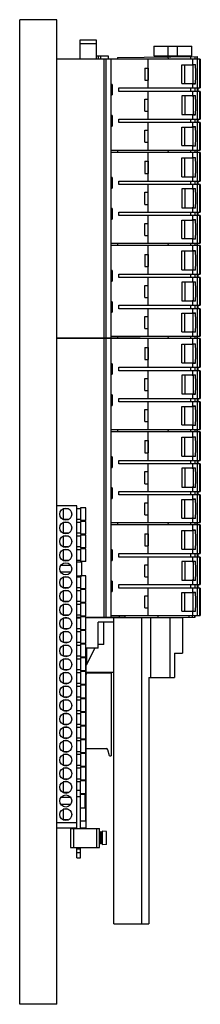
# Model space of a CAD drawing. Header units: millimetres. Extents: x 195 to 299, y 55 to 626.
import ezdxf

# ---------------------------------------------------------------- set-up
doc = ezdxf.new("R2010")
doc.units = ezdxf.units.MM
doc.header["$LTSCALE"] = 44.328492
doc.layers.get('0').update_dxf_attribs({"linetype": 'CONTINUOUS'})

msp = doc.modelspace()

# ---------------------------------------------------------------- linework, layer by layer
at = {"color": 7, "linetype": 'Continuous'}
for p, q in [((194.76, 55.35), (194.76, 626.35)), ((216.36, 626.35), (194.76, 626.35)), ((216.36, 55.35), (216.36, 626.35)), ((229.61, 614.52), (229.61, 603.65)), ((239.36, 614.52), (229.61, 614.52)), ((239.36, 612.38), (229.61, 612.38)), ((239.36, 603.65), (239.36, 614.52)), ((272.44, 610.91), (272.44, 605.31)), ((272.44, 610.91), (294.44, 610.91)), ((272.44, 605.31), (294.44, 605.31)), ((280.69, 610.91), (280.69, 605.31)), ((281.66, 605.31), (281.66, 604.78)), ((285.26, 605.31), (285.26, 604.81)), ((286.19, 605.31), (286.19, 610.91)), ((294.44, 605.31), (294.44, 610.91)), ((216.36, 603.65), (251.36, 603.65)), ((246.21, 605.15), (239.36, 605.15)), ((240.22, 605.15), (240.22, 603.65)), ((241.61, 605.15), (241.61, 603.65)), ((243.79, 441.85), (243.79, 603.65)), ((244.83, 441.85), (244.83, 603.65)), ((246.21, 603.65), (246.21, 605.15)), ((247.82, 441.85), (247.82, 603.65)), ((299.42, 603.4), (247.82, 603.4)), ((251.36, 604.52), (297.77, 604.92)), ((251.36, 604.52), (251.36, 603.4)), ((269.28, 586.75), (269.28, 603.4)), ((280.7, 604.77), (280.71, 603.4)), ((288.8, 589.27), (288.8, 600.22)), ((288.8, 600.22), (295.29, 600.22)), ((290.5, 589.27), (290.5, 600.22)), ((293.98, 603.4), (293.96, 604.89)), ((294.64, 600.39), (294.64, 600.24)), ((295.19, 600.39), (294.64, 600.39)), ((294.64, 600.24), (295.19, 600.24)), ((295.19, 600.39), (295.19, 603.4)), ((295.19, 600.39), (296.64, 600.4)), ((295.29, 589.27), (295.29, 600.22)), ((296.64, 600.23), (295.3, 600.24)), ((296.18, 604.91), (296.19, 603.4)), ((296.64, 600.23), (296.64, 600.4)), ((297.58, 603.4), (297.57, 604.92)), ((297.63, 603.4), (297.63, 586.75)), ((297.79, 603.4), (297.77, 604.92)), ((299.17, 586.75), (299.17, 603.4)), ((299.42, 603.4), (299.42, 586.75)), ((267.24, 598.25), (267.24, 591.25)), ((267.24, 598.25), (269.24, 598.25)), ((269.24, 598.25), (269.24, 591.25)), ((248.36, 588.85), (247.82, 588.85)), ((248.36, 588.85), (248.36, 582.7)), ((267.24, 591.25), (269.24, 591.25)), ((288.8, 589.27), (295.29, 589.27)), ((294.64, 589.25), (294.64, 589.1)), ((294.64, 589.25), (296.63, 589.25)), ((294.64, 589.1), (295.19, 589.1)), ((295.19, 589.25), (295.19, 589.27)), ((295.19, 586.75), (295.19, 589.1)), ((296.64, 589.09), (295.19, 589.1)), ((296.64, 589.09), (296.64, 589.25)), ((247.82, 582.7), (248.36, 582.7)), ((252.2, 584.75), (252.2, 586.75)), ((252.2, 586.75), (299.42, 586.75)), ((299.42, 584.75), (252.2, 584.75)), ((269.28, 568.75), (269.28, 584.75)), ((293.97, 584.75), (293.97, 586.75)), ((295.19, 582.39), (295.19, 584.75)), ((296.18, 586.75), (296.18, 584.75)), ((297.63, 584.75), (297.63, 568.75)), ((297.72, 584.75), (297.72, 586.75)), ((297.92, 586.75), (297.92, 584.75)), ((299.17, 568.75), (299.17, 584.75)), ((299.42, 584.75), (299.42, 568.75)), ((267.24, 573.25), (267.24, 580.25)), ((267.24, 580.25), (269.24, 580.25)), ((269.24, 573.25), (269.24, 580.25)), ((288.81, 582.2), (288.81, 571.3)), ((295.29, 582.2), (288.81, 582.2)), ((290.5, 582.2), (290.5, 571.3)), ((294.64, 582.39), (294.64, 582.24)), ((295.19, 582.39), (294.64, 582.39)), ((294.64, 582.24), (295.19, 582.24)), ((295.19, 582.39), (296.64, 582.4)), ((295.19, 582.2), (295.19, 582.24)), ((295.29, 582.2), (295.29, 571.3)), ((296.64, 582.23), (295.3, 582.24)), ((296.64, 582.23), (296.64, 582.4)), ((296.64, 582.23), (296.64, 582.4)), ((267.24, 573.25), (269.24, 573.25)), ((288.81, 571.3), (295.29, 571.3)), ((294.64, 571.25), (294.64, 571.1)), ((295.19, 571.25), (294.64, 571.25)), ((294.64, 571.1), (295.19, 571.1)), ((295.19, 571.25), (295.19, 571.3)), ((295.19, 568.75), (295.19, 571.1)), ((296.64, 571.09), (295.19, 571.1)), ((295.3, 571.26), (296.64, 571.27)), ((296.64, 571.09), (296.64, 571.27)), ((248.36, 570.82), (247.82, 570.82)), ((248.36, 570.82), (248.36, 564.7)), ((252.2, 566.75), (252.2, 568.75)), ((252.2, 568.75), (299.42, 568.75)), ((299.42, 566.75), (252.2, 566.75)), ((269.28, 550.75), (269.28, 566.75)), ((293.97, 566.75), (293.97, 568.75)), ((295.19, 564.39), (295.19, 566.75)), ((296.18, 568.75), (296.18, 566.75)), ((297.63, 566.75), (297.63, 550.75)), ((297.72, 566.75), (297.72, 568.75)), ((297.92, 568.75), (297.92, 566.75)), ((299.17, 550.75), (299.17, 566.75)), ((299.42, 566.75), (299.42, 550.75)), ((247.82, 564.7), (248.36, 564.7)), ((267.24, 555.25), (267.24, 562.25)), ((267.24, 562.25), (269.24, 562.25)), ((269.24, 555.25), (269.24, 562.25)), ((288.81, 553.37), (288.81, 564.12)), ((288.81, 564.12), (295.29, 564.12)), ((290.5, 553.37), (290.5, 564.12)), ((294.64, 564.39), (294.64, 564.24)), ((295.19, 564.39), (294.64, 564.39)), ((294.64, 564.24), (296.64, 564.24)), ((295.19, 564.39), (296.64, 564.4)), ((295.19, 564.12), (295.19, 564.24)), ((295.29, 553.37), (295.29, 564.12)), ((296.64, 564.24), (296.64, 564.4)), ((267.24, 555.25), (269.24, 555.25)), ((247.82, 550.75), (299.42, 550.75)), ((299.42, 549.4), (247.82, 549.4)), ((251.36, 550.52), (277.84, 550.75)), ((251.36, 550.52), (251.36, 549.4)), ((252.57, 550.53), (252.57, 550.75)), ((255.72, 550.75), (255.72, 550.55)), ((269.28, 532.75), (269.28, 549.4)), ((274.96, 550.72), (274.96, 550.75)), ((280.7, 550.75), (280.71, 549.4)), ((288.81, 553.37), (295.29, 553.37)), ((293.98, 549.4), (293.97, 550.75)), ((294.64, 553.25), (294.64, 553.1)), ((295.19, 553.25), (294.64, 553.25)), ((294.64, 553.1), (295.19, 553.1)), ((295.19, 553.25), (295.19, 553.37)), ((295.19, 550.75), (295.19, 553.1)), ((296.64, 553.09), (295.19, 553.1)), ((295.19, 546.39), (295.19, 549.4)), ((295.3, 553.26), (296.64, 553.27)), ((296.18, 550.75), (296.19, 549.4)), ((296.64, 553.09), (296.64, 553.27)), ((297.58, 549.4), (297.57, 550.75)), ((297.63, 549.4), (297.63, 532.75)), ((297.79, 549.4), (297.77, 550.75)), ((299.17, 532.75), (299.17, 549.4)), ((299.42, 549.4), (299.42, 532.75)), ((267.24, 544.25), (267.24, 537.25)), ((267.24, 544.25), (269.24, 544.25)), ((269.24, 544.25), (269.24, 537.25)), ((288.8, 535.27), (288.8, 546.22)), ((288.8, 546.22), (295.29, 546.22)), ((290.5, 535.27), (290.5, 546.22)), ((294.64, 546.39), (294.64, 546.24)), ((295.19, 546.39), (294.64, 546.39)), ((294.64, 546.24), (295.19, 546.24)), ((295.19, 546.39), (296.64, 546.4)), ((295.29, 535.27), (295.29, 546.22)), ((296.64, 546.23), (295.3, 546.24)), ((296.64, 546.23), (296.64, 546.4)), ((267.24, 537.25), (269.24, 537.25)), ((248.36, 534.85), (247.82, 534.85)), ((248.36, 534.85), (248.36, 528.7)), ((252.2, 530.75), (252.2, 532.75)), ((252.2, 532.75), (299.42, 532.75)), ((288.8, 535.27), (295.29, 535.27)), ((293.97, 530.75), (293.97, 532.75)), ((294.64, 535.25), (294.64, 535.1)), ((294.64, 535.25), (296.63, 535.25)), ((294.64, 535.1), (295.19, 535.1)), ((295.19, 535.25), (295.19, 535.27)), ((295.19, 532.75), (295.19, 535.1)), ((296.64, 535.09), (295.19, 535.1)), ((296.18, 532.75), (296.18, 530.75)), ((296.64, 535.09), (296.64, 535.25)), ((297.72, 530.75), (297.72, 532.75)), ((297.92, 532.75), (297.92, 530.75)), ((247.82, 528.7), (248.36, 528.7)), ((299.42, 530.75), (252.2, 530.75)), ((267.24, 519.25), (267.24, 526.25)), ((267.24, 526.25), (269.24, 526.25)), ((269.24, 519.25), (269.24, 526.25)), ((269.28, 514.75), (269.28, 530.75)), ((288.81, 528.2), (288.81, 517.3)), ((295.29, 528.2), (288.81, 528.2)), ((290.5, 528.2), (290.5, 517.3)), ((294.64, 528.39), (294.64, 528.24)), ((295.19, 528.39), (294.64, 528.39)), ((294.64, 528.24), (295.19, 528.24)), ((295.19, 528.39), (295.19, 530.75)), ((295.19, 528.39), (296.64, 528.4)), ((295.19, 528.2), (295.19, 528.24)), ((295.29, 528.2), (295.29, 517.3)), ((296.64, 528.23), (295.3, 528.24)), ((296.64, 528.23), (296.64, 528.4)), ((297.63, 530.75), (297.63, 514.75)), ((299.17, 514.75), (299.17, 530.75)), ((299.42, 530.75), (299.42, 514.75)), ((248.36, 516.82), (247.82, 516.82)), ((248.36, 516.82), (248.36, 510.7)), ((252.2, 512.75), (252.2, 514.75)), ((252.2, 514.75), (299.42, 514.75)), ((267.24, 519.25), (269.24, 519.25)), ((288.81, 517.3), (295.29, 517.3)), ((293.97, 512.75), (293.97, 514.75)), ((294.64, 517.25), (294.64, 517.1)), ((295.19, 517.25), (294.64, 517.25)), ((294.64, 517.1), (295.19, 517.1)), ((295.19, 517.25), (295.19, 517.3)), ((295.19, 514.75), (295.19, 517.1)), ((296.64, 517.09), (295.19, 517.1)), ((295.3, 517.26), (296.64, 517.27)), ((296.18, 514.75), (296.18, 512.75)), ((296.64, 517.09), (296.64, 517.27)), ((297.72, 512.75), (297.72, 514.75)), ((297.92, 514.75), (297.92, 512.75)), ((247.82, 510.7), (248.36, 510.7)), ((299.42, 512.75), (252.2, 512.75)), ((267.24, 501.25), (267.24, 508.25)), ((267.24, 508.25), (269.24, 508.25)), ((269.24, 501.25), (269.24, 508.25)), ((269.28, 496.75), (269.28, 512.75)), ((288.81, 499.37), (288.81, 510.12)), ((288.81, 510.12), (295.29, 510.12)), ((290.5, 499.37), (290.5, 510.12)), ((294.64, 510.39), (294.64, 510.24)), ((295.19, 510.39), (294.64, 510.39)), ((294.64, 510.24), (296.64, 510.24)), ((295.19, 510.39), (295.19, 512.75)), ((295.19, 510.39), (296.64, 510.4)), ((295.19, 510.12), (295.19, 510.24)), ((295.29, 499.37), (295.29, 510.12)), ((296.64, 510.24), (296.64, 510.4)), ((297.63, 512.75), (297.63, 496.75)), ((299.17, 496.75), (299.17, 512.75)), ((299.42, 512.75), (299.42, 496.75)), ((267.24, 501.25), (269.24, 501.25)), ((288.81, 499.37), (295.29, 499.37)), ((294.64, 499.25), (294.64, 499.1)), ((295.19, 499.25), (294.64, 499.25)), ((294.64, 499.1), (295.19, 499.1)), ((295.19, 499.25), (295.19, 499.37)), ((295.19, 496.75), (295.19, 499.1)), ((296.64, 499.09), (295.19, 499.1)), ((295.3, 499.26), (296.64, 499.27)), ((296.64, 499.09), (296.64, 499.27)), ((247.82, 496.75), (299.42, 496.75)), ((299.42, 495.4), (247.82, 495.4)), ((251.36, 496.52), (277.84, 496.75)), ((251.36, 496.52), (251.36, 495.4)), ((252.57, 496.53), (252.57, 496.75)), ((255.72, 496.75), (255.72, 496.55)), ((269.28, 478.75), (269.28, 495.4)), ((274.96, 496.72), (274.96, 496.75)), ((280.7, 496.75), (280.71, 495.4)), ((288.8, 481.27), (288.8, 492.22)), ((288.8, 492.22), (295.29, 492.22)), ((290.5, 481.27), (290.5, 492.22)), ((293.98, 495.4), (293.97, 496.75)), ((294.64, 492.39), (294.64, 492.24)), ((295.19, 492.39), (294.64, 492.39)), ((294.64, 492.24), (295.19, 492.24)), ((295.19, 492.39), (295.19, 495.4)), ((295.19, 492.39), (296.64, 492.4)), ((295.29, 481.27), (295.29, 492.22)), ((296.64, 492.23), (295.3, 492.24)), ((296.18, 496.75), (296.19, 495.4)), ((296.64, 492.23), (296.64, 492.4)), ((297.58, 495.4), (297.57, 496.75)), ((297.63, 495.4), (297.63, 478.75)), ((297.79, 495.4), (297.77, 496.75)), ((299.17, 478.75), (299.17, 495.4)), ((299.42, 495.4), (299.42, 478.75)), ((267.24, 490.25), (267.24, 483.25)), ((267.24, 490.25), (269.24, 490.25)), ((269.24, 490.25), (269.24, 483.25)), ((248.36, 480.85), (247.82, 480.85)), ((248.36, 480.85), (248.36, 474.7)), ((267.24, 483.25), (269.24, 483.25)), ((288.8, 481.27), (295.29, 481.27)), ((294.64, 481.25), (294.64, 481.1)), ((294.64, 481.25), (296.63, 481.25)), ((294.64, 481.1), (295.19, 481.1)), ((295.19, 481.25), (295.19, 481.27)), ((295.19, 478.75), (295.19, 481.1)), ((296.64, 481.09), (295.19, 481.1)), ((296.64, 481.09), (296.64, 481.25)), ((247.82, 474.7), (248.36, 474.7)), ((252.2, 476.75), (252.2, 478.75)), ((252.2, 478.75), (299.42, 478.75)), ((299.42, 476.75), (252.2, 476.75)), ((269.28, 460.75), (269.28, 476.75)), ((288.81, 474.2), (288.81, 463.3)), ((295.29, 474.2), (288.81, 474.2)), ((290.5, 474.2), (290.5, 463.3)), ((293.97, 476.75), (293.97, 478.75)), ((294.64, 474.39), (294.64, 474.24)), ((295.19, 474.39), (294.64, 474.39)), ((294.64, 474.24), (295.19, 474.24)), ((295.19, 474.39), (295.19, 476.75)), ((295.19, 474.39), (296.64, 474.4)), ((295.19, 474.2), (295.19, 474.24)), ((295.29, 474.2), (295.29, 463.3)), ((296.64, 474.23), (295.3, 474.24)), ((296.18, 478.75), (296.18, 476.75)), ((296.64, 474.23), (296.64, 474.4)), ((297.63, 476.75), (297.63, 460.75)), ((297.72, 476.75), (297.72, 478.75)), ((297.92, 478.75), (297.92, 476.75)), ((299.17, 460.75), (299.17, 476.75)), ((299.42, 476.75), (299.42, 460.75)), ((267.24, 465.25), (267.24, 472.25)), ((267.24, 472.25), (269.24, 472.25)), ((269.24, 465.25), (269.24, 472.25)), ((248.36, 462.82), (247.82, 462.82)), ((248.36, 462.82), (248.36, 456.7)), ((267.24, 465.25), (269.24, 465.25)), ((288.81, 463.3), (295.29, 463.3)), ((294.64, 463.25), (294.64, 463.1)), ((295.19, 463.25), (294.64, 463.25)), ((294.64, 463.1), (295.19, 463.1)), ((295.19, 463.25), (295.19, 463.3)), ((295.19, 460.75), (295.19, 463.1)), ((296.64, 463.09), (295.19, 463.1)), ((295.3, 463.26), (296.64, 463.27)), ((296.64, 463.09), (296.64, 463.27)), ((252.2, 458.75), (252.2, 460.75)), ((252.2, 460.75), (299.42, 460.75)), ((299.42, 458.75), (252.2, 458.75)), ((269.28, 442.75), (269.28, 458.75)), ((293.97, 458.75), (293.97, 460.75)), ((295.19, 456.39), (295.19, 458.75)), ((296.18, 460.75), (296.18, 458.75)), ((297.63, 458.75), (297.63, 442.75)), ((297.72, 458.75), (297.72, 460.75)), ((297.92, 460.75), (297.92, 458.75)), ((299.17, 442.75), (299.17, 458.75)), ((299.42, 458.75), (299.42, 442.75)), ((247.82, 456.7), (248.36, 456.7)), ((267.24, 447.25), (267.24, 454.25)), ((267.24, 454.25), (269.24, 454.25)), ((269.24, 447.25), (269.24, 454.25)), ((288.81, 445.37), (288.81, 456.12)), ((288.81, 456.12), (295.29, 456.12)), ((290.5, 445.37), (290.5, 456.12)), ((294.64, 456.39), (294.64, 456.24)), ((295.19, 456.39), (294.64, 456.39)), ((294.64, 456.24), (296.64, 456.24)), ((295.19, 456.39), (296.64, 456.4)), ((295.19, 456.12), (295.19, 456.24)), ((295.29, 445.37), (295.29, 456.12)), ((296.64, 456.24), (296.64, 456.4)), ((267.24, 447.25), (269.24, 447.25)), ((216.36, 441.85), (251.36, 441.85)), ((216.36, 441.65), (251.36, 441.65)), ((231.57, 441.85), (231.57, 441.65)), ((240.22, 441.85), (240.22, 441.65)), ((241.61, 441.85), (241.61, 441.65)), ((243.79, 279.85), (243.79, 441.65)), ((244.83, 279.85), (244.83, 441.65)), ((246.21, 441.65), (246.21, 441.85)), ((247.82, 442.75), (299.42, 442.75)), ((247.82, 279.85), (247.82, 441.65)), ((299.42, 441.4), (247.82, 441.4)), ((251.36, 442.52), (277.84, 442.75)), ((251.36, 442.52), (251.36, 441.4)), ((252.57, 442.53), (252.57, 442.75)), ((255.72, 442.75), (255.72, 442.55)), ((269.28, 424.75), (269.28, 441.4)), ((274.96, 442.72), (274.96, 442.75)), ((280.7, 442.75), (280.71, 441.4)), ((288.81, 445.37), (295.29, 445.37)), ((293.98, 441.4), (293.97, 442.75)), ((294.64, 445.25), (294.64, 445.1)), ((295.19, 445.25), (294.64, 445.25)), ((294.64, 445.1), (295.19, 445.1)), ((295.19, 445.25), (295.19, 445.37)), ((295.19, 442.75), (295.19, 445.1)), ((296.64, 445.09), (295.19, 445.1)), ((295.19, 438.39), (295.19, 441.4)), ((295.3, 445.26), (296.64, 445.27)), ((296.18, 442.75), (296.19, 441.4)), ((296.64, 445.09), (296.64, 445.27)), ((297.58, 441.4), (297.57, 442.75)), ((297.63, 441.4), (297.63, 424.75)), ((297.79, 441.4), (297.77, 442.75)), ((299.17, 424.75), (299.17, 441.4)), ((299.42, 441.4), (299.42, 424.75)), ((267.24, 436.25), (267.24, 429.25)), ((267.24, 436.25), (269.24, 436.25)), ((269.24, 436.25), (269.24, 429.25)), ((288.8, 427.27), (288.8, 438.22)), ((288.8, 438.22), (295.29, 438.22)), ((290.5, 427.27), (290.5, 438.22)), ((294.64, 438.39), (294.64, 438.24)), ((295.19, 438.39), (294.64, 438.39)), ((294.64, 438.24), (295.19, 438.24)), ((295.19, 438.39), (296.64, 438.4)), ((295.29, 427.27), (295.29, 438.22)), ((296.64, 438.23), (295.3, 438.24)), ((296.64, 438.23), (296.64, 438.4)), ((267.24, 429.25), (269.24, 429.25)), ((248.36, 426.85), (247.82, 426.85)), ((248.36, 426.85), (248.36, 420.7)), ((252.2, 422.75), (252.2, 424.75)), ((252.2, 424.75), (299.42, 424.75)), ((299.42, 422.75), (252.2, 422.75)), ((269.28, 406.75), (269.28, 422.75)), ((288.8, 427.27), (295.29, 427.27)), ((293.97, 422.75), (293.97, 424.75)), ((294.64, 427.25), (294.64, 427.1)), ((294.64, 427.25), (296.63, 427.25)), ((294.64, 427.1), (295.19, 427.1)), ((295.19, 427.25), (295.19, 427.27)), ((295.19, 424.75), (295.19, 427.1)), ((296.64, 427.09), (295.19, 427.1)), ((295.19, 420.39), (295.19, 422.75)), ((296.18, 424.75), (296.18, 422.75)), ((296.64, 427.09), (296.64, 427.25)), ((297.63, 422.75), (297.63, 406.75)), ((297.72, 422.75), (297.72, 424.75)), ((297.92, 424.75), (297.92, 422.75)), ((299.17, 406.75), (299.17, 422.75)), ((299.42, 422.75), (299.42, 406.75)), ((247.82, 420.7), (248.36, 420.7)), ((267.24, 411.25), (267.24, 418.25)), ((267.24, 418.25), (269.24, 418.25)), ((269.24, 411.25), (269.24, 418.25)), ((288.81, 420.2), (288.81, 409.3)), ((295.29, 420.2), (288.81, 420.2)), ((290.5, 420.2), (290.5, 409.3)), ((294.64, 420.39), (294.64, 420.24)), ((295.19, 420.39), (294.64, 420.39)), ((294.64, 420.24), (295.19, 420.24)), ((295.19, 420.39), (296.64, 420.4)), ((295.19, 420.2), (295.19, 420.24)), ((295.29, 420.2), (295.29, 409.3)), ((296.64, 420.23), (295.3, 420.24)), ((296.64, 420.23), (296.64, 420.4)), ((267.24, 411.25), (269.24, 411.25)), ((248.36, 408.82), (247.82, 408.82)), ((248.36, 408.82), (248.36, 402.7)), ((252.2, 404.75), (252.2, 406.75)), ((252.2, 406.75), (299.42, 406.75)), ((288.81, 409.3), (295.29, 409.3)), ((293.97, 404.75), (293.97, 406.75)), ((294.64, 409.25), (294.64, 409.1)), ((295.19, 409.25), (294.64, 409.25)), ((294.64, 409.1), (295.19, 409.1)), ((295.19, 409.25), (295.19, 409.3)), ((295.19, 406.75), (295.19, 409.1)), ((296.64, 409.09), (295.19, 409.1)), ((295.3, 409.26), (296.64, 409.27)), ((296.18, 406.75), (296.18, 404.75)), ((296.64, 409.09), (296.64, 409.27)), ((297.72, 404.75), (297.72, 406.75)), ((297.92, 406.75), (297.92, 404.75)), ((247.82, 402.7), (248.36, 402.7)), ((299.42, 404.75), (252.2, 404.75)), ((267.24, 393.25), (267.24, 400.25)), ((267.24, 400.25), (269.24, 400.25)), ((269.24, 393.25), (269.24, 400.25)), ((269.28, 388.75), (269.28, 404.75)), ((288.81, 391.37), (288.81, 402.12)), ((288.81, 402.12), (295.29, 402.12)), ((290.5, 391.37), (290.5, 402.12)), ((294.64, 402.39), (294.64, 402.24)), ((295.19, 402.39), (294.64, 402.39)), ((294.64, 402.24), (296.64, 402.24)), ((295.19, 402.39), (295.19, 404.75)), ((295.19, 402.39), (296.64, 402.4)), ((295.19, 402.12), (295.19, 402.24)), ((295.29, 391.37), (295.29, 402.12)), ((296.64, 402.24), (296.64, 402.4)), ((297.63, 404.75), (297.63, 388.75)), ((299.17, 388.75), (299.17, 404.75)), ((299.42, 404.75), (299.42, 388.75)), ((247.82, 388.75), (299.42, 388.75)), ((251.36, 388.52), (277.84, 388.75)), ((251.36, 388.52), (251.36, 387.4)), ((252.57, 388.53), (252.57, 388.75)), ((255.72, 388.75), (255.72, 388.55)), ((267.24, 393.25), (269.24, 393.25)), ((274.96, 388.72), (274.96, 388.75)), ((280.7, 388.75), (280.71, 387.4)), ((288.81, 391.37), (295.29, 391.37)), ((293.98, 387.4), (293.97, 388.75)), ((294.64, 391.25), (294.64, 391.1)), ((295.19, 391.25), (294.64, 391.25)), ((294.64, 391.1), (295.19, 391.1)), ((295.19, 391.25), (295.19, 391.37)), ((295.19, 388.75), (295.19, 391.1)), ((296.64, 391.09), (295.19, 391.1)), ((295.3, 391.26), (296.64, 391.27)), ((296.18, 388.75), (296.19, 387.4)), ((296.64, 391.09), (296.64, 391.27)), ((297.58, 387.4), (297.57, 388.75)), ((297.79, 387.4), (297.77, 388.75)), ((299.42, 387.4), (247.82, 387.4)), ((269.28, 370.75), (269.28, 387.4)), ((288.8, 373.27), (288.8, 384.22)), ((288.8, 384.22), (295.29, 384.22)), ((290.5, 373.27), (290.5, 384.22)), ((294.64, 384.39), (294.64, 384.24)), ((295.19, 384.39), (294.64, 384.39)), ((294.64, 384.24), (295.19, 384.24)), ((295.19, 384.39), (295.19, 387.4)), ((295.19, 384.39), (296.64, 384.4)), ((295.29, 373.27), (295.29, 384.22)), ((296.64, 384.23), (295.3, 384.24)), ((296.64, 384.23), (296.64, 384.4)), ((297.63, 387.4), (297.63, 370.75)), ((299.17, 370.75), (299.17, 387.4)), ((299.42, 387.4), (299.42, 370.75)), ((267.24, 382.25), (267.24, 375.25)), ((267.24, 382.25), (269.24, 382.25)), ((269.24, 382.25), (269.24, 375.25)), ((248.36, 372.85), (247.82, 372.85)), ((248.36, 372.85), (248.36, 366.7)), ((267.24, 375.25), (269.24, 375.25)), ((288.8, 373.27), (295.29, 373.27)), ((294.64, 373.25), (296.63, 373.25)), ((294.64, 373.25), (294.64, 373.1)), ((294.64, 373.1), (295.19, 373.1)), ((295.19, 373.25), (295.19, 373.27)), ((296.64, 373.09), (295.19, 373.1)), ((295.19, 370.75), (295.19, 373.1)), ((296.64, 373.09), (296.64, 373.25)), ((247.82, 366.7), (248.36, 366.7)), ((252.2, 368.75), (252.2, 370.75)), ((252.2, 370.75), (299.42, 370.75)), ((299.42, 368.75), (252.2, 368.75)), ((269.28, 352.75), (269.28, 368.75)), ((295.29, 366.2), (288.81, 366.2)), ((288.81, 366.2), (288.81, 355.3)), ((290.5, 366.2), (290.5, 355.3)), ((293.97, 368.75), (293.97, 370.75)), ((295.19, 366.39), (294.64, 366.39)), ((294.64, 366.39), (294.64, 366.24)), ((294.64, 366.24), (295.19, 366.24)), ((295.19, 366.39), (295.19, 368.75)), ((295.19, 366.39), (296.64, 366.4)), ((295.19, 366.2), (295.19, 366.24)), ((295.29, 366.2), (295.29, 355.3)), ((296.64, 366.23), (295.3, 366.24)), ((296.18, 370.75), (296.18, 368.75)), ((296.64, 366.23), (296.64, 366.4)), ((297.63, 368.75), (297.63, 352.75)), ((297.72, 368.75), (297.72, 370.75)), ((297.92, 370.75), (297.92, 368.75)), ((299.17, 352.75), (299.17, 368.75)), ((299.42, 368.75), (299.42, 352.75)), ((267.24, 357.25), (267.24, 364.25)), ((267.24, 364.25), (269.24, 364.25)), ((269.24, 357.25), (269.24, 364.25)), ((248.36, 354.82), (247.82, 354.82)), ((248.36, 354.82), (248.36, 348.7)), ((267.24, 357.25), (269.24, 357.25)), ((288.81, 355.3), (295.29, 355.3)), ((295.19, 355.25), (294.64, 355.25)), ((294.64, 355.25), (294.64, 355.1)), ((294.64, 355.1), (295.19, 355.1)), ((295.19, 355.25), (295.19, 355.3)), ((296.64, 355.09), (295.19, 355.1)), ((295.19, 352.75), (295.19, 355.1)), ((295.3, 355.26), (296.64, 355.27)), ((296.64, 355.09), (296.64, 355.27)), ((247.82, 348.7), (248.36, 348.7)), ((252.2, 350.75), (252.2, 352.75)), ((252.2, 352.75), (299.42, 352.75)), ((299.42, 350.75), (252.2, 350.75)), ((269.28, 334.75), (269.28, 350.75)), ((293.97, 350.75), (293.97, 352.75)), ((295.19, 348.39), (294.64, 348.39)), ((294.64, 348.39), (294.64, 348.24)), ((295.19, 348.39), (295.19, 350.75)), ((295.19, 348.39), (296.64, 348.4)), ((296.18, 352.75), (296.18, 350.75)), ((296.64, 348.24), (296.64, 348.4)), ((297.63, 350.75), (297.63, 334.75)), ((297.72, 350.75), (297.72, 352.75)), ((297.92, 352.75), (297.92, 350.75)), ((299.17, 334.75), (299.17, 350.75)), ((299.42, 350.75), (299.42, 334.75)), ((227.91, 344.42), (216.36, 344.42)), ((219.93, 342.69), (219.93, 336.49)), ((222.74, 342.69), (219.93, 342.69)), ((227.91, 157.35), (227.91, 344.42)), ((229.91, 342.69), (227.91, 342.69)), ((229.91, 343.34), (229.91, 335.84)), ((233.11, 343.34), (229.91, 343.34)), ((233.11, 335.84), (233.11, 343.34)), ((267.24, 339.25), (267.24, 346.25)), ((267.24, 346.25), (269.24, 346.25)), ((269.24, 339.25), (269.24, 346.25)), ((288.81, 348.12), (295.29, 348.12)), ((288.81, 337.37), (288.81, 348.12)), ((290.5, 337.37), (290.5, 348.12)), ((294.64, 348.24), (296.64, 348.24)), ((295.19, 348.12), (295.19, 348.24)), ((295.29, 337.37), (295.29, 348.12)), ((267.24, 339.25), (269.24, 339.25)), ((288.81, 337.37), (295.29, 337.37)), ((295.19, 337.25), (294.64, 337.25)), ((294.64, 337.25), (294.64, 337.1)), ((294.64, 337.1), (295.19, 337.1)), ((295.19, 337.25), (295.19, 337.37)), ((296.64, 337.09), (295.19, 337.1)), ((295.19, 334.75), (295.19, 337.1)), ((295.3, 337.26), (296.64, 337.27)), ((296.64, 337.09), (296.64, 337.27)), ((222.73, 336.49), (219.93, 336.49)), ((219.93, 334.77), (219.93, 328.57)), ((222.74, 334.77), (219.93, 334.77)), ((229.91, 336.49), (227.91, 336.49)), ((229.91, 334.77), (227.91, 334.77)), ((233.11, 335.84), (229.91, 335.84)), ((229.91, 335.42), (229.91, 327.92)), ((233.11, 335.42), (229.91, 335.42)), ((233.11, 327.92), (233.11, 335.42)), ((247.82, 334.75), (299.42, 334.75)), ((299.42, 333.4), (247.82, 333.4)), ((251.36, 334.52), (277.84, 334.75)), ((251.36, 334.52), (251.36, 333.4)), ((252.57, 334.53), (252.57, 334.75)), ((255.72, 334.75), (255.72, 334.55)), ((269.28, 316.75), (269.28, 333.4)), ((274.96, 334.72), (274.96, 334.75)), ((280.7, 334.75), (280.71, 333.4)), ((293.98, 333.4), (293.97, 334.75)), ((295.19, 330.39), (295.19, 333.4)), ((296.18, 334.75), (296.19, 333.4)), ((297.58, 333.4), (297.57, 334.75)), ((297.63, 333.4), (297.63, 316.75)), ((297.79, 333.4), (297.77, 334.75)), ((299.17, 316.75), (299.17, 333.4)), ((299.42, 333.4), (299.42, 316.75)), ((222.73, 328.57), (219.93, 328.57)), ((219.93, 326.85), (219.93, 320.65)), ((222.74, 326.85), (219.93, 326.85)), ((229.91, 328.57), (227.91, 328.57)), ((229.91, 326.85), (227.91, 326.85)), ((233.11, 327.92), (229.91, 327.92)), ((229.91, 327.5), (229.91, 320)), ((233.11, 327.5), (229.91, 327.5)), ((233.11, 320), (233.11, 327.5)), ((267.24, 328.25), (269.24, 328.25)), ((267.24, 328.25), (267.24, 321.25)), ((269.24, 328.25), (269.24, 321.25)), ((288.8, 330.22), (295.29, 330.22)), ((288.8, 319.27), (288.8, 330.22)), ((290.5, 319.27), (290.5, 330.22)), ((295.19, 330.39), (294.64, 330.39)), ((294.64, 330.39), (294.64, 330.24)), ((294.64, 330.24), (295.19, 330.24)), ((295.19, 330.39), (296.64, 330.4)), ((295.29, 319.27), (295.29, 330.22)), ((296.64, 330.23), (295.3, 330.24)), ((296.64, 330.23), (296.64, 330.4)), ((222.73, 320.65), (219.93, 320.65)), ((229.91, 320.65), (227.91, 320.65)), ((233.11, 320), (229.91, 320)), ((267.24, 321.25), (269.24, 321.25)), ((219.93, 318.93), (219.93, 312.73)), ((222.74, 318.93), (219.93, 318.93)), ((229.91, 318.93), (227.91, 318.93)), ((229.91, 319.58), (229.91, 312.08)), ((233.11, 319.58), (229.91, 319.58)), ((233.11, 312.08), (233.11, 319.58)), ((248.36, 318.85), (247.82, 318.85)), ((248.36, 318.85), (248.36, 312.7)), ((252.2, 316.75), (299.42, 316.75)), ((252.2, 314.75), (252.2, 316.75)), ((299.42, 314.75), (252.2, 314.75)), ((269.28, 298.75), (269.28, 314.75)), ((288.8, 319.27), (295.29, 319.27)), ((293.97, 314.75), (293.97, 316.75)), ((294.64, 319.25), (296.63, 319.25)), ((294.64, 319.25), (294.64, 319.1)), ((294.64, 319.1), (295.19, 319.1)), ((295.19, 319.25), (295.19, 319.27)), ((296.64, 319.09), (295.19, 319.1)), ((295.19, 316.75), (295.19, 319.1)), ((295.19, 312.39), (295.19, 314.75)), ((296.18, 316.75), (296.18, 314.75)), ((296.64, 319.09), (296.64, 319.25)), ((297.63, 314.75), (297.63, 298.75)), ((297.72, 314.75), (297.72, 316.75)), ((297.92, 316.75), (297.92, 314.75)), ((299.17, 298.75), (299.17, 314.75)), ((299.42, 314.75), (299.42, 298.75)), ((224.3, 309.91), (218.73, 309.91)), ((222.73, 312.73), (219.93, 312.73)), ((229.91, 312.73), (227.91, 312.73)), ((227.91, 311.91), (230.71, 311.91)), ((233.11, 312.08), (229.91, 312.08)), ((230.71, 303.91), (230.71, 311.91)), ((247.82, 312.7), (248.36, 312.7)), ((267.24, 310.25), (269.24, 310.25)), ((267.24, 303.25), (267.24, 310.25)), ((269.24, 303.25), (269.24, 310.25)), ((295.29, 312.2), (288.81, 312.2)), ((288.81, 312.2), (288.81, 301.3)), ((290.5, 312.2), (290.5, 301.3)), ((295.19, 312.39), (294.64, 312.39)), ((294.64, 312.39), (294.64, 312.24)), ((294.64, 312.24), (295.19, 312.24)), ((295.19, 312.39), (296.64, 312.4)), ((295.19, 312.2), (295.19, 312.24)), ((295.29, 312.2), (295.29, 301.3)), ((296.64, 312.23), (295.3, 312.24)), ((296.64, 312.23), (296.64, 312.4)), ((224.3, 305.91), (218.73, 305.91)), ((222.74, 303.09), (219.93, 303.09)), ((219.93, 303.09), (219.93, 296.89)), ((227.91, 303.91), (230.71, 303.91)), ((229.91, 303.09), (227.91, 303.09)), ((233.11, 303.74), (229.91, 303.74)), ((229.91, 303.74), (229.91, 296.24)), ((233.11, 296.24), (233.11, 303.74)), ((267.24, 303.25), (269.24, 303.25)), ((248.36, 300.82), (247.82, 300.82)), ((248.36, 300.82), (248.36, 294.7)), ((252.2, 298.75), (299.42, 298.75)), ((252.2, 296.75), (252.2, 298.75)), ((288.81, 301.3), (295.29, 301.3)), ((293.97, 296.75), (293.97, 298.75)), ((295.19, 301.25), (294.64, 301.25)), ((294.64, 301.25), (294.64, 301.1)), ((294.64, 301.1), (295.19, 301.1)), ((295.19, 301.25), (295.19, 301.3)), ((296.64, 301.09), (295.19, 301.1)), ((295.19, 298.75), (295.19, 301.1)), ((295.3, 301.26), (296.64, 301.27)), ((296.18, 298.75), (296.18, 296.75)), ((296.64, 301.09), (296.64, 301.27)), ((297.72, 296.75), (297.72, 298.75)), ((297.92, 298.75), (297.92, 296.75)), ((222.73, 296.89), (219.93, 296.89)), ((222.74, 295.17), (219.93, 295.17)), ((219.93, 295.17), (219.93, 288.97)), ((229.91, 296.89), (227.91, 296.89)), ((229.91, 295.17), (227.91, 295.17)), ((233.11, 296.24), (229.91, 296.24)), ((233.11, 295.82), (229.91, 295.82)), ((229.91, 295.82), (229.91, 288.32)), ((233.11, 288.32), (233.11, 295.82)), ((247.82, 294.7), (248.36, 294.7)), ((299.42, 296.75), (252.2, 296.75)), ((267.24, 292.25), (269.24, 292.25)), ((267.24, 285.25), (267.24, 292.25)), ((269.24, 285.25), (269.24, 292.25)), ((269.28, 280.75), (269.28, 296.75)), ((288.81, 294.12), (295.29, 294.12)), ((288.81, 283.37), (288.81, 294.12)), ((290.5, 283.37), (290.5, 294.12)), ((295.19, 294.39), (294.64, 294.39)), ((294.64, 294.39), (294.64, 294.24)), ((294.64, 294.24), (296.64, 294.24)), ((295.19, 294.39), (295.19, 296.75)), ((295.19, 294.39), (296.64, 294.4)), ((295.19, 294.12), (295.19, 294.24)), ((295.29, 283.37), (295.29, 294.12)), ((296.64, 294.24), (296.64, 294.4)), ((297.63, 296.75), (297.63, 280.75)), ((299.17, 280.75), (299.17, 296.75)), ((299.42, 296.75), (299.42, 280.75)), ((222.73, 288.97), (219.93, 288.97)), ((222.74, 287.25), (219.93, 287.25)), ((219.93, 287.25), (219.93, 281.05)), ((229.91, 288.97), (227.91, 288.97)), ((229.91, 287.25), (227.91, 287.25)), ((233.11, 288.32), (229.91, 288.32)), ((233.11, 287.9), (229.91, 287.9)), ((229.91, 287.9), (229.91, 280.4)), ((233.11, 280.4), (233.11, 287.9)), ((222.73, 281.05), (219.93, 281.05)), ((229.91, 281.05), (227.91, 281.05)), ((227.91, 279.85), (229.91, 279.85)), ((233.11, 280.4), (229.91, 280.4)), ((233.11, 279.98), (229.91, 279.98)), ((229.91, 279.98), (229.91, 272.48)), ((233.11, 272.48), (233.11, 279.98)), ((233.11, 279.85), (255.72, 279.85)), ((247.82, 280.75), (299.42, 280.75)), ((252.57, 279.64), (252.57, 280.75)), ((255.72, 280.75), (255.72, 279.64)), ((267.24, 285.25), (269.24, 285.25)), ((274.97, 279.64), (274.96, 280.75)), ((288.81, 283.37), (295.29, 283.37)), ((293.01, 279.76), (293, 280.75)), ((295.19, 283.25), (294.64, 283.25)), ((294.64, 283.25), (294.64, 283.1)), ((294.64, 283.1), (295.19, 283.1)), ((294.72, 280.75), (294.73, 279.77)), ((295.19, 283.25), (295.19, 283.37)), ((296.64, 283.09), (295.19, 283.1)), ((295.19, 280.75), (295.19, 283.1)), ((295.3, 283.26), (296.64, 283.27)), ((296.27, 279.78), (296.26, 280.75)), ((296.39, 279.78), (296.39, 280.75)), ((296.64, 283.09), (296.64, 283.27)), ((222.74, 279.33), (219.93, 279.33)), ((219.93, 279.33), (219.93, 273.13)), ((220.83, 279.64), (222.06, 279.64)), ((227.91, 279.64), (229.91, 279.64)), ((229.91, 279.33), (227.91, 279.33)), ((233.11, 279.64), (289.04, 279.64)), ((249.32, 276.94), (240.25, 276.94)), ((240.25, 261.94), (240.25, 276.94)), ((243.49, 263.94), (243.49, 276.94)), ((249.32, 102.05), (249.32, 279.64)), ((265.57, 102.05), (265.57, 279.64)), ((270.66, 279.64), (270.66, 244.8)), ((281.88, 279.66), (296.39, 279.78)), ((281.88, 244.8), (281.88, 279.64)), ((289.04, 279.64), (289.04, 258.94)), ((222.73, 273.13), (219.93, 273.13)), ((222.74, 271.41), (219.93, 271.41)), ((219.93, 271.41), (219.93, 265.21)), ((229.91, 273.13), (227.91, 273.13)), ((229.91, 271.41), (227.91, 271.41)), ((233.11, 272.48), (229.91, 272.48)), ((233.11, 272.06), (229.91, 272.06)), ((229.91, 272.06), (229.91, 264.56)), ((233.11, 264.56), (233.11, 272.06)), ((222.73, 265.21), (219.93, 265.21)), ((222.74, 263.49), (219.93, 263.49)), ((219.93, 263.49), (219.93, 257.29)), ((229.91, 265.21), (227.91, 265.21)), ((229.91, 263.49), (227.91, 263.49)), ((233.11, 264.56), (229.91, 264.56)), ((233.11, 264.14), (229.91, 264.14)), ((229.91, 264.14), (229.91, 256.64)), ((233.11, 256.64), (233.11, 264.14)), ((243.49, 263.94), (240.25, 263.94)), ((222.73, 257.29), (219.93, 257.29)), ((229.91, 257.29), (227.91, 257.29)), ((238.24, 261.95), (233.24, 251.94)), ((240.25, 261.94), (233.24, 261.94)), ((233.24, 157.74), (233.24, 261.94)), ((233.55, 261.94), (233.55, 252.56)), ((284.57, 258.94), (289.04, 258.94)), ((284.57, 258.94), (284.57, 244.8)), ((222.74, 255.57), (219.93, 255.57)), ((219.93, 255.57), (219.93, 249.37)), ((229.91, 255.57), (227.91, 255.57)), ((233.11, 256.64), (229.91, 256.64)), ((233.11, 256.22), (229.91, 256.22)), ((229.91, 256.22), (229.91, 248.72)), ((233.11, 248.72), (233.11, 256.22)), ((222.73, 249.37), (219.93, 249.37)), ((222.74, 247.65), (219.93, 247.65)), ((219.93, 247.65), (219.93, 241.45)), ((229.91, 249.37), (227.91, 249.37)), ((229.91, 247.65), (227.91, 247.65)), ((233.11, 248.72), (229.91, 248.72)), ((233.11, 248.3), (229.91, 248.3)), ((229.91, 248.3), (229.91, 240.8)), ((233.11, 240.8), (233.11, 248.3)), ((233.24, 247.94), (249.32, 247.94)), ((233.24, 246.65), (233.42, 246.65)), ((233.42, 247.6), (247.82, 247.6)), ((233.42, 246.65), (233.42, 247.6)), ((247.82, 247.6), (247.82, 199.45)), ((222.73, 241.45), (219.93, 241.45)), ((229.91, 241.45), (227.91, 241.45)), ((233.11, 240.8), (229.91, 240.8)), ((233.11, 240.38), (229.91, 240.38)), ((229.91, 240.38), (229.91, 232.88)), ((233.11, 232.88), (233.11, 240.38)), ((269.69, 244.8), (284.57, 244.8)), ((269.69, 244.8), (269.69, 102.05)), ((222.74, 239.73), (219.93, 239.73)), ((219.93, 239.73), (219.93, 233.53)), ((229.91, 239.73), (227.91, 239.73)), ((222.73, 233.53), (219.93, 233.53)), ((222.74, 231.81), (219.93, 231.81)), ((219.93, 231.81), (219.93, 225.61)), ((229.91, 233.53), (227.91, 233.53)), ((229.91, 231.81), (227.91, 231.81)), ((233.11, 232.88), (229.91, 232.88)), ((233.11, 232.46), (229.91, 232.46)), ((229.91, 232.46), (229.91, 224.96)), ((233.11, 224.96), (233.11, 232.46)), ((222.73, 225.61), (219.93, 225.61)), ((222.74, 223.89), (219.93, 223.89)), ((219.93, 223.89), (219.93, 217.69)), ((229.91, 225.61), (227.91, 225.61)), ((229.91, 223.89), (227.91, 223.89)), ((233.11, 224.96), (229.91, 224.96)), ((233.11, 224.54), (229.91, 224.54)), ((229.91, 224.54), (229.91, 217.04)), ((233.11, 217.04), (233.11, 224.54)), ((222.73, 217.69), (219.93, 217.69)), ((229.91, 217.69), (227.91, 217.69)), ((233.11, 217.04), (229.91, 217.04)), ((222.74, 215.97), (219.93, 215.97)), ((219.93, 215.97), (219.93, 209.77)), ((229.91, 215.97), (227.91, 215.97)), ((233.11, 216.62), (229.91, 216.62)), ((229.91, 216.62), (229.91, 209.12)), ((233.11, 209.12), (233.11, 216.62)), ((222.73, 209.77), (219.93, 209.77)), ((222.74, 208.05), (219.93, 208.05)), ((219.93, 208.05), (219.93, 201.85)), ((229.91, 209.77), (227.91, 209.77)), ((229.91, 208.05), (227.91, 208.05)), ((233.11, 209.12), (229.91, 209.12)), ((233.11, 208.7), (229.91, 208.7)), ((229.91, 208.7), (229.91, 201.2)), ((233.11, 201.2), (233.11, 208.7)), ((222.73, 201.85), (219.93, 201.85)), ((222.74, 200.13), (219.93, 200.13)), ((219.93, 200.13), (219.93, 193.93)), ((229.91, 201.85), (227.91, 201.85)), ((229.91, 200.13), (227.91, 200.13)), ((233.11, 201.2), (229.91, 201.2)), ((233.11, 200.78), (229.91, 200.78)), ((229.91, 200.78), (229.91, 193.28)), ((233.11, 193.28), (233.11, 200.78)), ((233.24, 203.62), (244.93, 203.62)), ((246.82, 199.45), (245.9, 202.88)), ((246.82, 199.45), (247.82, 199.45)), ((222.73, 193.93), (219.93, 193.93)), ((222.74, 192.21), (219.93, 192.21)), ((219.93, 192.21), (219.93, 186.01)), ((229.91, 193.93), (227.91, 193.93)), ((229.91, 192.21), (227.91, 192.21)), ((233.11, 193.28), (229.91, 193.28)), ((233.11, 192.86), (229.91, 192.86)), ((229.91, 192.86), (229.91, 185.36)), ((233.11, 185.36), (233.11, 192.86)), ((222.73, 186.01), (219.93, 186.01)), ((222.74, 184.29), (219.93, 184.29)), ((219.93, 184.29), (219.93, 178.09)), ((229.91, 186.01), (227.91, 186.01)), ((229.91, 184.29), (227.91, 184.29)), ((233.11, 185.36), (229.91, 185.36)), ((233.11, 184.94), (229.91, 184.94)), ((229.91, 157.35), (229.91, 184.94)), ((233.11, 177.44), (233.11, 184.94)), ((222.73, 178.09), (219.93, 178.09)), ((229.91, 179.27), (227.91, 179.27)), ((233.11, 177.44), (229.91, 177.44)), ((229.91, 177.27), (232.71, 177.27)), ((232.71, 169.27), (232.71, 177.27)), ((224.3, 175.27), (218.73, 175.27)), ((229.91, 175.62), (227.91, 175.62)), ((224.3, 171.27), (218.73, 171.27)), ((222.74, 168.45), (219.93, 168.45)), ((219.93, 168.45), (219.93, 162.25)), ((229.91, 169.27), (232.71, 169.27)), ((233.11, 169.1), (229.91, 169.1)), ((233.11, 161.6), (233.11, 169.1)), ((227.91, 160.52), (216.36, 160.52)), ((222.73, 162.25), (219.93, 162.25)), ((233.11, 161.6), (229.91, 161.6)), ((216.36, 157.74), (227.91, 157.74)), ((224.13, 157.35), (240.91, 157.35)), ((224.13, 157.35), (224.13, 146.35)), ((225.93, 157.35), (225.93, 146.35)), ((229.91, 157.74), (233.24, 157.74)), ((239.38, 146.35), (239.38, 157.35)), ((239.48, 146.35), (239.48, 157.35)), ((240.91, 146.35), (240.91, 157.35)), ((241.46, 155.35), (240.91, 155.35)), ((241.73, 155.09), (241.46, 155.35)), ((241.46, 148.35), (241.46, 155.35)), ((242.61, 155.09), (241.73, 155.09)), ((241.73, 155.09), (241.73, 148.62)), ((245.01, 155.64), (242.61, 155.85)), ((242.61, 155.85), (242.61, 147.85)), ((245.01, 148.06), (245.01, 155.64)), ((241.73, 148.62), (241.46, 148.35)), ((242.61, 148.62), (241.73, 148.62)), ((224.13, 146.35), (240.91, 146.35)), ((227.91, 140.35), (227.91, 146.35)), ((229.91, 145.35), (227.91, 145.35)), ((227.91, 143.35), (229.91, 143.35)), ((229.91, 140.35), (229.91, 146.35)), ((241.46, 148.35), (240.91, 148.35)), ((245.01, 148.06), (242.61, 147.85)), ((227.91, 140.35), (229.91, 140.35)), ((249.32, 102.05), (269.69, 102.05)), ((216.36, 55.35), (194.76, 55.35))]:
    msp.add_line(p, q, dxfattribs=at)
for points in [[(295.19, 600.39), (295.73, 600.4), (296.21, 600.4), (296.64, 600.4)], [(296.64, 600.23), (296.21, 600.23), (295.73, 600.23), (295.29, 600.24)], [(296.64, 589.09), (296.21, 589.1), (295.73, 589.1), (295.19, 589.1)], [(295.19, 582.39), (295.73, 582.4), (296.21, 582.4), (296.64, 582.4)], [(296.64, 582.23), (296.21, 582.23), (295.73, 582.23), (295.29, 582.24)], [(296.64, 571.09), (296.21, 571.1), (295.73, 571.1), (295.19, 571.1)], [(295.29, 571.26), (295.73, 571.26), (296.21, 571.26), (296.64, 571.27)], [(295.19, 564.39), (295.73, 564.4), (296.21, 564.4), (296.64, 564.4)], [(296.64, 553.09), (296.21, 553.1), (295.73, 553.1), (295.19, 553.1)], [(295.29, 553.26), (295.73, 553.26), (296.21, 553.26), (296.64, 553.27)], [(295.19, 546.39), (295.73, 546.4), (296.21, 546.4), (296.64, 546.4)], [(296.64, 546.23), (296.21, 546.23), (295.73, 546.23), (295.29, 546.24)], [(296.64, 535.09), (296.21, 535.1), (295.73, 535.1), (295.19, 535.1)], [(295.19, 528.39), (295.73, 528.4), (296.21, 528.4), (296.64, 528.4)], [(296.64, 528.23), (296.21, 528.23), (295.73, 528.23), (295.29, 528.24)], [(296.64, 517.09), (296.21, 517.1), (295.73, 517.1), (295.19, 517.1)], [(295.29, 517.26), (295.73, 517.26), (296.21, 517.26), (296.64, 517.27)], [(295.19, 510.39), (295.73, 510.4), (296.21, 510.4), (296.64, 510.4)], [(296.64, 499.09), (296.21, 499.1), (295.73, 499.1), (295.19, 499.1)], [(295.29, 499.26), (295.73, 499.26), (296.21, 499.26), (296.64, 499.27)], [(295.19, 492.39), (295.73, 492.4), (296.21, 492.4), (296.64, 492.4)], [(296.64, 492.23), (296.21, 492.23), (295.73, 492.23), (295.29, 492.24)], [(296.64, 481.09), (296.21, 481.1), (295.73, 481.1), (295.19, 481.1)], [(295.19, 474.39), (295.73, 474.4), (296.21, 474.4), (296.64, 474.4)], [(296.64, 474.23), (296.21, 474.23), (295.73, 474.23), (295.29, 474.24)], [(296.64, 463.09), (296.21, 463.1), (295.73, 463.1), (295.19, 463.1)], [(295.29, 463.26), (295.73, 463.26), (296.21, 463.26), (296.64, 463.27)], [(295.19, 456.39), (295.73, 456.4), (296.21, 456.4), (296.64, 456.4)], [(296.64, 445.09), (296.21, 445.1), (295.73, 445.1), (295.19, 445.1)], [(295.29, 445.26), (295.73, 445.26), (296.21, 445.26), (296.64, 445.27)], [(295.19, 438.39), (295.73, 438.4), (296.21, 438.4), (296.64, 438.4)], [(296.64, 438.23), (296.21, 438.23), (295.73, 438.23), (295.29, 438.24)], [(296.64, 427.09), (296.21, 427.1), (295.73, 427.1), (295.19, 427.1)], [(295.19, 420.39), (295.73, 420.4), (296.21, 420.4), (296.64, 420.4)], [(296.64, 420.23), (296.21, 420.23), (295.73, 420.23), (295.29, 420.24)], [(296.64, 409.09), (296.21, 409.1), (295.73, 409.1), (295.19, 409.1)], [(295.29, 409.26), (295.73, 409.26), (296.21, 409.26), (296.64, 409.27)], [(295.19, 402.39), (295.73, 402.4), (296.21, 402.4), (296.64, 402.4)], [(296.64, 391.09), (296.21, 391.1), (295.73, 391.1), (295.19, 391.1)], [(295.29, 391.26), (295.73, 391.26), (296.21, 391.26), (296.64, 391.27)], [(295.19, 384.39), (295.73, 384.4), (296.21, 384.4), (296.64, 384.4)], [(296.64, 384.23), (296.21, 384.23), (295.73, 384.23), (295.29, 384.24)], [(296.64, 373.09), (296.21, 373.1), (295.73, 373.1), (295.19, 373.1)], [(295.19, 366.39), (295.73, 366.4), (296.21, 366.4), (296.64, 366.4)], [(296.64, 366.23), (296.21, 366.23), (295.73, 366.23), (295.29, 366.24)], [(296.64, 355.09), (296.21, 355.1), (295.73, 355.1), (295.19, 355.1)], [(295.29, 355.26), (295.73, 355.26), (296.21, 355.26), (296.64, 355.27)], [(295.19, 348.39), (295.73, 348.4), (296.21, 348.4), (296.64, 348.4)], [(296.64, 337.09), (296.21, 337.1), (295.73, 337.1), (295.19, 337.1)], [(295.29, 337.26), (295.73, 337.26), (296.21, 337.26), (296.64, 337.27)], [(295.19, 330.39), (295.73, 330.4), (296.21, 330.4), (296.64, 330.4)], [(296.64, 330.23), (296.21, 330.23), (295.73, 330.23), (295.29, 330.24)], [(296.64, 319.09), (296.21, 319.1), (295.73, 319.1), (295.19, 319.1)], [(295.19, 312.39), (295.73, 312.4), (296.21, 312.4), (296.64, 312.4)], [(296.64, 312.23), (296.21, 312.23), (295.73, 312.23), (295.29, 312.24)], [(296.64, 301.09), (296.21, 301.1), (295.73, 301.1), (295.19, 301.1)], [(295.29, 301.26), (295.73, 301.26), (296.21, 301.26), (296.64, 301.27)], [(295.19, 294.39), (295.73, 294.4), (296.21, 294.4), (296.64, 294.4)], [(296.64, 283.09), (296.21, 283.1), (295.73, 283.1), (295.19, 283.1)], [(295.29, 283.26), (295.73, 283.26), (296.21, 283.26), (296.64, 283.27)]]:
    msp.add_lwpolyline(points, dxfattribs=at)
for centre in [(221.44, 339.59), (221.44, 331.67), (221.44, 323.75), (221.44, 315.83), (221.44, 307.91), (221.44, 299.99), (221.44, 292.07), (221.44, 284.15), (221.44, 276.23), (221.44, 268.31), (221.44, 260.39), (221.44, 252.47), (221.44, 244.55), (221.44, 236.63), (221.44, 228.71), (221.44, 220.79), (221.44, 212.87), (221.44, 204.95), (221.44, 197.03), (221.44, 189.11), (221.44, 181.19), (221.44, 173.27), (221.44, 165.35)]:
    msp.add_circle(centre, 3.5, dxfattribs=at)
for centre, radius, start, end in [((294.95, 573.83), 26.41, 89.2524, 89.4901), ((-891.16, 545.09), 1189.07, 2.39331, 2.65763), ((-883.32, 545.5), 1181.23, 2.38968, 2.65577), ((-891.15, 644.4), 1189.06, 357.34141, 357.60669), ((-883.3, 644), 1181.22, 357.34326, 357.61032), ((294.95, 555.81), 26.43, 89.2518, 89.4901), ((-891.16, 527.09), 1189.07, 2.39331, 2.65763), ((-883.32, 527.5), 1181.23, 2.38968, 2.65577), ((-891.16, 626.4), 1189.07, 357.34237, 357.60669), ((-883.31, 626), 1181.23, 357.34423, 357.61032), ((294.95, 597.68), 26.43, 270.5099, 270.7482), ((-891.15, 509.09), 1189.07, 2.39331, 2.65816), ((-883.31, 509.5), 1181.22, 2.38968, 2.65632), ((-891.16, 608.4), 1189.07, 357.34237, 357.60669), ((-883.31, 608), 1181.23, 357.34423, 357.61032), ((294.95, 579.74), 26.48, 270.5101, 270.75), ((294.95, 519.83), 26.41, 89.2524, 89.4901), ((-891.16, 491.09), 1189.07, 2.39331, 2.65763), ((-883.32, 491.5), 1181.23, 2.38968, 2.65577), ((-891.15, 590.4), 1189.06, 357.34141, 357.60669), ((-883.3, 590), 1181.22, 357.34326, 357.61032), ((294.95, 501.81), 26.43, 89.2518, 89.4901), ((-891.16, 473.09), 1189.07, 2.39331, 2.65763), ((-883.32, 473.5), 1181.23, 2.38968, 2.65577), ((-891.16, 572.4), 1189.07, 357.34237, 357.60669), ((-883.31, 572), 1181.23, 357.34423, 357.61032), ((294.95, 543.68), 26.43, 270.5099, 270.7482), ((-891.15, 455.09), 1189.07, 2.39331, 2.65816), ((-883.31, 455.5), 1181.22, 2.38968, 2.65632), ((-891.16, 554.4), 1189.07, 357.34237, 357.60669), ((-883.31, 554), 1181.23, 357.34423, 357.61032), ((294.95, 525.74), 26.48, 270.5101, 270.75), ((294.95, 465.83), 26.41, 89.2524, 89.4901), ((-891.16, 437.09), 1189.07, 2.39331, 2.65763), ((-883.32, 437.5), 1181.23, 2.38968, 2.65577), ((-891.15, 536.4), 1189.06, 357.34141, 357.60669), ((-883.3, 536), 1181.22, 357.34326, 357.61032), ((294.95, 447.81), 26.43, 89.2518, 89.4901), ((-891.16, 419.09), 1189.07, 2.39331, 2.65763), ((-883.32, 419.5), 1181.23, 2.38968, 2.65577), ((-891.16, 518.4), 1189.07, 357.34237, 357.60669), ((-883.31, 518), 1181.23, 357.34423, 357.61032), ((294.95, 489.68), 26.43, 270.5099, 270.7482), ((-891.15, 401.09), 1189.07, 2.39331, 2.65816), ((-883.31, 401.5), 1181.22, 2.38968, 2.65632), ((-891.16, 500.4), 1189.07, 357.34237, 357.60669), ((-883.31, 500), 1181.23, 357.34423, 357.61032), ((294.95, 471.74), 26.48, 270.5101, 270.75), ((294.95, 411.83), 26.41, 89.2524, 89.4901), ((-891.16, 383.09), 1189.07, 2.39331, 2.65763), ((-883.32, 383.5), 1181.23, 2.38968, 2.65577), ((-891.15, 482.4), 1189.06, 357.34141, 357.60669), ((-883.3, 482), 1181.22, 357.34326, 357.61032), ((294.95, 393.81), 26.43, 89.2518, 89.4901), ((-891.16, 365.09), 1189.07, 2.39331, 2.65763), ((-883.32, 365.5), 1181.23, 2.38968, 2.65577), ((-891.16, 464.4), 1189.07, 357.34237, 357.60669), ((-883.31, 464), 1181.23, 357.34423, 357.61032), ((294.95, 435.68), 26.43, 270.5099, 270.7482), ((-891.15, 347.09), 1189.07, 2.39331, 2.65816), ((-883.31, 347.5), 1181.22, 2.38968, 2.65632), ((-891.16, 446.4), 1189.07, 357.34237, 357.60669), ((-883.31, 446), 1181.23, 357.34423, 357.61032), ((294.95, 417.74), 26.48, 270.5101, 270.75), ((294.95, 357.83), 26.41, 89.2524, 89.4901), ((-891.16, 329.09), 1189.07, 2.39331, 2.65763), ((-883.32, 329.5), 1181.23, 2.38968, 2.65577), ((-891.15, 428.4), 1189.06, 357.34141, 357.60669), ((-883.3, 428), 1181.22, 357.34326, 357.61032), ((294.95, 339.81), 26.43, 89.2518, 89.4901), ((-891.16, 311.09), 1189.07, 2.39331, 2.65763), ((-883.32, 311.5), 1181.23, 2.38968, 2.65577), ((-891.16, 410.4), 1189.07, 357.34237, 357.60669), ((-883.31, 410), 1181.23, 357.34423, 357.61032), ((294.95, 381.68), 26.43, 270.5099, 270.7482), ((-891.15, 293.09), 1189.07, 2.39331, 2.65816), ((-883.31, 293.5), 1181.22, 2.38968, 2.65632), ((-891.16, 392.4), 1189.07, 357.34237, 357.60669), ((-883.31, 392), 1181.23, 357.34423, 357.61032), ((294.95, 363.74), 26.48, 270.5101, 270.75), ((294.95, 303.83), 26.41, 89.2524, 89.4901), ((-891.16, 275.09), 1189.07, 2.39331, 2.65763), ((-883.32, 275.5), 1181.23, 2.38968, 2.65577), ((-891.15, 374.4), 1189.06, 357.34141, 357.60669), ((-883.3, 374), 1181.22, 357.34326, 357.61032), ((294.95, 285.81), 26.43, 89.2518, 89.4901), ((-891.16, 257.09), 1189.07, 2.39331, 2.65763), ((-883.32, 257.5), 1181.23, 2.38968, 2.65577), ((-891.16, 356.4), 1189.07, 357.34237, 357.60669), ((-883.31, 356), 1181.23, 357.34423, 357.61032), ((294.95, 327.68), 26.43, 270.5099, 270.7482), ((-891.15, 239.09), 1189.07, 2.39331, 2.65816), ((-883.31, 239.5), 1181.22, 2.38968, 2.65632), ((-891.16, 338.4), 1189.07, 357.34237, 357.60669), ((-883.31, 338), 1181.23, 357.34423, 357.61032), ((294.95, 309.74), 26.48, 270.5101, 270.75), ((244.93, 202.62), 1, 15, 90)]:
    msp.add_arc(centre, radius, start, end, dxfattribs=at)

doc.saveas('drawing.dxf')
